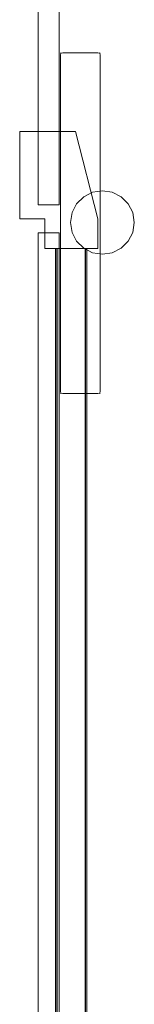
# Model space of a CAD drawing. Extents: x 0 to 915, y -916 to 0.
# Tile 12 of 13: x 882 to 915, y -634 to -352. Entities that reach past the tile are written whole.
import ezdxf

# ---------------------------------------------------------------- set-up
doc = ezdxf.new("R2010")
doc.units = 0
doc.header["$MEASUREMENT"] = 0
doc.layers.add('REA_CHROM', color=251, linetype='Continuous')
doc.layers.add('REA_SZKLO', color=252, linetype='Continuous')

msp = doc.modelspace()

# ---------------------------------------------------------------- linework, layer by layer
at = {"layer": 'REA_CHROM', "lineweight": 0}
for points, invisible_edges in [([(893.67, -362.42, 234.2), (893.96, -361.71, 234.2), (894.09, -361.84, 233.65), (893.96, -362.42, 233.53)], 13), ([(893.67, -362.42, 284.49), (893.96, -362.42, 285.16), (894.09, -361.84, 285.04), (893.96, -361.71, 284.49)], 15), ([(893.96, -361.71, 284.49), (893.96, -361.71, 234.2), (893.67, -362.42, 234.2), (893.67, -362.42, 284.49)], 15), ([(893.67, -362.42, 1683.38), (893.96, -361.71, 1683.38), (894.09, -361.84, 1682.83), (893.96, -362.42, 1682.71)], 13), ([(893.67, -362.42, 1733.67), (893.96, -362.42, 1734.34), (894.09, -361.84, 1734.22), (893.96, -361.71, 1733.67)], 15), ([(893.96, -361.71, 1733.67), (893.96, -361.71, 1683.38), (893.67, -362.42, 1683.38), (893.67, -362.42, 1733.67)], 15), ([(893.67, -458.42, 234.2), (893.67, -458.42, 284.49), (893.67, -362.42, 284.49), (893.67, -362.42, 234.2)], 15), ([(893.96, -362.42, 233.53), (893.96, -458.42, 233.53), (893.67, -458.42, 234.2), (893.67, -362.42, 234.2)], 15), ([(893.96, -458.42, 285.16), (893.96, -362.42, 285.16), (893.67, -362.42, 284.49), (893.67, -458.42, 284.49)], 15), ([(893.67, -458.42, 1683.38), (893.67, -458.42, 1733.67), (893.67, -362.42, 1733.67), (893.67, -362.42, 1683.38)], 15), ([(893.96, -362.42, 1682.71), (893.96, -458.42, 1682.71), (893.67, -458.42, 1683.38), (893.67, -362.42, 1683.38)], 15), ([(893.96, -458.42, 1734.34), (893.96, -362.42, 1734.34), (893.67, -362.42, 1733.67), (893.67, -458.42, 1733.67)], 15), ([(894.67, -361.42, 234.2), (894.67, -361.71, 233.53), (894.09, -361.84, 233.65), (893.96, -361.71, 234.2)], 15), ([(894.67, -361.42, 284.49), (893.96, -361.71, 284.49), (894.09, -361.84, 285.04), (894.67, -361.71, 285.16)], 13), ([(894.67, -361.42, 284.49), (894.67, -361.42, 234.2), (893.96, -361.71, 234.2), (893.96, -361.71, 284.49)], 11), ([(894.67, -361.42, 1683.38), (894.67, -361.71, 1682.71), (894.09, -361.84, 1682.83), (893.96, -361.71, 1683.38)], 15), ([(894.67, -361.42, 1733.67), (893.96, -361.71, 1733.67), (894.09, -361.84, 1734.22), (894.67, -361.71, 1734.34)], 13), ([(894.67, -361.42, 1733.67), (894.67, -361.42, 1683.38), (893.96, -361.71, 1683.38), (893.96, -361.71, 1733.67)], 11), ([(894.67, -362.42, 233.25), (893.96, -362.42, 233.53), (894.09, -361.84, 233.65), (894.67, -361.71, 233.53)], 9), ([(894.67, -362.42, 285.44), (894.67, -361.71, 285.16), (894.09, -361.84, 285.04), (893.96, -362.42, 285.16)], 9), ([(894.67, -362.42, 1682.43), (893.96, -362.42, 1682.71), (894.09, -361.84, 1682.83), (894.67, -361.71, 1682.71)], 9), ([(894.67, -362.42, 1734.62), (894.67, -361.71, 1734.34), (894.09, -361.84, 1734.22), (893.96, -362.42, 1734.34)], 9), ([(894.67, -362.42, 233.25), (894.67, -458.42, 233.25), (893.96, -458.42, 233.53), (893.96, -362.42, 233.53)], 11), ([(894.67, -458.42, 285.44), (894.67, -362.42, 285.44), (893.96, -362.42, 285.16), (893.96, -458.42, 285.16)], 11), ([(894.67, -362.42, 1682.43), (894.67, -458.42, 1682.43), (893.96, -458.42, 1682.71), (893.96, -362.42, 1682.71)], 11), ([(894.67, -458.42, 1734.62), (894.67, -362.42, 1734.62), (893.96, -362.42, 1734.34), (893.96, -458.42, 1734.34)], 11), ([(894.67, -361.42, 234.2), (894.67, -361.42, 284.49), (904.67, -361.42, 284.49), (904.67, -361.42, 234.2)], 15), ([(904.67, -361.71, 233.53), (894.67, -361.71, 233.53), (894.67, -361.42, 234.2), (904.67, -361.42, 234.2)], 15), ([(894.67, -361.71, 285.16), (904.67, -361.71, 285.16), (904.67, -361.42, 284.49), (894.67, -361.42, 284.49)], 15), ([(894.67, -361.42, 1683.38), (894.67, -361.42, 1733.67), (904.67, -361.42, 1733.67), (904.67, -361.42, 1683.38)], 15), ([(904.67, -361.71, 1682.71), (894.67, -361.71, 1682.71), (894.67, -361.42, 1683.38), (904.67, -361.42, 1683.38)], 15), ([(894.67, -361.71, 1734.34), (904.67, -361.71, 1734.34), (904.67, -361.42, 1733.67), (894.67, -361.42, 1733.67)], 15), ([(904.67, -362.42, 233.25), (894.67, -362.42, 233.25), (894.67, -361.71, 233.53), (904.67, -361.71, 233.53)], 11), ([(894.67, -362.42, 285.44), (904.67, -362.42, 285.44), (904.67, -361.71, 285.16), (894.67, -361.71, 285.16)], 11), ([(904.67, -362.42, 1682.43), (894.67, -362.42, 1682.43), (894.67, -361.71, 1682.71), (904.67, -361.71, 1682.71)], 11), ([(894.67, -362.42, 1734.62), (904.67, -362.42, 1734.62), (904.67, -361.71, 1734.34), (894.67, -361.71, 1734.34)], 11), ([(894.67, -362.42, 285.44), (894.67, -458.42, 285.44), (904.67, -458.42, 285.44), (904.67, -362.42, 285.44)], 15), ([(894.67, -458.42, 233.25), (894.67, -362.42, 233.25), (904.67, -362.42, 233.25), (904.67, -458.42, 233.25)], 15), ([(894.67, -362.42, 1734.62), (894.67, -458.42, 1734.62), (904.67, -458.42, 1734.62), (904.67, -362.42, 1734.62)], 15), ([(894.67, -458.42, 1682.43), (894.67, -362.42, 1682.43), (904.67, -362.42, 1682.43), (904.67, -458.42, 1682.43)], 15), ([(904.67, -361.42, 234.2), (905.37, -361.71, 234.2), (905.24, -361.84, 233.65), (904.67, -361.71, 233.53)], 13), ([(904.67, -361.42, 284.49), (904.67, -361.71, 285.16), (905.24, -361.84, 285.04), (905.37, -361.71, 284.49)], 15), ([(905.37, -361.71, 284.49), (905.37, -361.71, 234.2), (904.67, -361.42, 234.2), (904.67, -361.42, 284.49)], 15), ([(904.67, -361.42, 1683.38), (905.37, -361.71, 1683.38), (905.24, -361.84, 1682.83), (904.67, -361.71, 1682.71)], 13), ([(904.67, -361.42, 1733.67), (904.67, -361.71, 1734.34), (905.24, -361.84, 1734.22), (905.37, -361.71, 1733.67)], 15), ([(905.37, -361.71, 1733.67), (905.37, -361.71, 1683.38), (904.67, -361.42, 1683.38), (904.67, -361.42, 1733.67)], 15), ([(904.67, -362.42, 233.25), (904.67, -361.71, 233.53), (905.24, -361.84, 233.65), (905.37, -362.42, 233.53)], 9), ([(904.67, -362.42, 285.44), (905.37, -362.42, 285.16), (905.24, -361.84, 285.04), (904.67, -361.71, 285.16)], 9), ([(904.67, -362.42, 1682.43), (904.67, -361.71, 1682.71), (905.24, -361.84, 1682.83), (905.37, -362.42, 1682.71)], 9), ([(904.67, -362.42, 1734.62), (905.37, -362.42, 1734.34), (905.24, -361.84, 1734.22), (904.67, -361.71, 1734.34)], 9), ([(904.67, -458.42, 233.25), (904.67, -362.42, 233.25), (905.37, -362.42, 233.53), (905.37, -458.42, 233.53)], 11), ([(904.67, -362.42, 285.44), (904.67, -458.42, 285.44), (905.37, -458.42, 285.16), (905.37, -362.42, 285.16)], 11), ([(904.67, -458.42, 1682.43), (904.67, -362.42, 1682.43), (905.37, -362.42, 1682.71), (905.37, -458.42, 1682.71)], 11), ([(904.67, -362.42, 1734.62), (904.67, -458.42, 1734.62), (905.37, -458.42, 1734.34), (905.37, -362.42, 1734.34)], 11), ([(905.67, -362.42, 234.2), (905.37, -362.42, 233.53), (905.24, -361.84, 233.65), (905.37, -361.71, 234.2)], 15), ([(905.67, -362.42, 284.49), (905.37, -361.71, 284.49), (905.24, -361.84, 285.04), (905.37, -362.42, 285.16)], 13), ([(905.67, -362.42, 1683.38), (905.37, -362.42, 1682.71), (905.24, -361.84, 1682.83), (905.37, -361.71, 1683.38)], 15), ([(905.67, -362.42, 1733.67), (905.37, -361.71, 1733.67), (905.24, -361.84, 1734.22), (905.37, -362.42, 1734.34)], 13), ([(905.67, -362.42, 284.49), (905.67, -362.42, 234.2), (905.37, -361.71, 234.2), (905.37, -361.71, 284.49)], 11), ([(905.67, -362.42, 1733.67), (905.67, -362.42, 1683.38), (905.37, -361.71, 1683.38), (905.37, -361.71, 1733.67)], 11), ([(905.37, -458.42, 233.53), (905.37, -362.42, 233.53), (905.67, -362.42, 234.2), (905.67, -458.42, 234.2)], 15), ([(905.37, -362.42, 285.16), (905.37, -458.42, 285.16), (905.67, -458.42, 284.49), (905.67, -362.42, 284.49)], 15), ([(905.37, -458.42, 1682.71), (905.37, -362.42, 1682.71), (905.67, -362.42, 1683.38), (905.67, -458.42, 1683.38)], 15), ([(905.37, -362.42, 1734.34), (905.37, -458.42, 1734.34), (905.67, -458.42, 1733.67), (905.67, -362.42, 1733.67)], 15), ([(905.67, -362.42, 234.2), (905.67, -362.42, 284.49), (905.67, -458.42, 284.49), (905.67, -458.42, 234.2)], 15), ([(905.67, -362.42, 1683.38), (905.67, -362.42, 1733.67), (905.67, -458.42, 1733.67), (905.67, -458.42, 1683.38)], 15), ([(882.35, -384.16, 0.95), (898.31, -384.16, 0.95), (889.56, -409.12, 0.95), (882.35, -409.12, 0.95)], 3), ([(882.35, -384.16, 0.95), (882.35, -409.12, 0.95), (882.35, -409.12, 12.34), (882.35, -384.16, 12.34)], 11), ([(889.56, -409.12, 12.34), (898.31, -384.16, 12.34), (882.35, -384.16, 12.34), (882.35, -409.12, 12.34)], 15), ([(889.56, -409.12, 0.95), (898.31, -384.16, 0.95), (904.62, -409.12, 0.95), (889.56, -409.12, 0.95)], 13), ([(898.31, -384.16, 12.34), (889.56, -409.12, 12.34), (904.62, -409.12, 12.34), (898.31, -384.16, 12.34)], 15), ([(904.62, -409.12, 0.95), (898.31, -384.16, 0.95), (898.31, -384.16, 12.34), (904.62, -409.12, 12.34)], 11), ([(898.61, -404.87, 285.44), (903.16, -401.56, 285.44), (900.62, -402.85, 285.44), (898.61, -404.87, 285.44)], 15), ([(898.61, -404.87, 285.44), (908.78, -401.56, 285.44), (903.16, -401.56, 285.44), (898.61, -404.87, 285.44)], 15), ([(898.61, -404.87, 285.44), (908.78, -418.87, 285.44), (908.78, -401.56, 285.44), (898.61, -404.87, 285.44)], 15), ([(898.61, -404.87, 1734.62), (903.16, -401.56, 1734.62), (900.62, -402.85, 1734.62), (898.61, -404.87, 1734.62)], 15), ([(898.61, -404.87, 1734.62), (908.78, -401.56, 1734.62), (903.16, -401.56, 1734.62), (898.61, -404.87, 1734.62)], 15), ([(898.61, -404.87, 1734.62), (908.78, -418.87, 1734.62), (908.78, -401.56, 1734.62), (898.61, -404.87, 1734.62)], 15), ([(905.97, -401.12, 233.25), (900.62, -402.85, 233.25), (903.16, -401.56, 233.25), (905.97, -401.12, 233.25)], 15), ([(911.32, -402.85, 233.25), (900.62, -402.85, 233.25), (905.97, -401.12, 233.25), (911.32, -402.85, 233.25)], 15), ([(905.97, -401.12, 1682.43), (900.62, -402.85, 1682.43), (903.16, -401.56, 1682.43), (905.97, -401.12, 1682.43)], 15), ([(911.32, -402.85, 1682.43), (900.62, -402.85, 1682.43), (905.97, -401.12, 1682.43), (911.32, -402.85, 1682.43)], 15), ([(900.62, -402.85, 233.25), (900.62, -402.85, 285.44), (903.16, -401.56, 285.44), (903.16, -401.56, 233.25)], 5), ([(900.62, -402.85, 1682.43), (900.62, -402.85, 1734.62), (903.16, -401.56, 1734.62), (903.16, -401.56, 1682.43)], 5), ([(903.16, -401.56, 233.25), (903.16, -401.56, 285.44), (905.97, -401.12, 285.44), (905.97, -401.12, 233.25)], 5), ([(903.16, -401.56, 285.44), (908.78, -401.56, 285.44), (905.97, -401.12, 285.44), (903.16, -401.56, 285.44)], 15), ([(903.16, -401.56, 1682.43), (903.16, -401.56, 1734.62), (905.97, -401.12, 1734.62), (905.97, -401.12, 1682.43)], 5), ([(903.16, -401.56, 1734.62), (908.78, -401.56, 1734.62), (905.97, -401.12, 1734.62), (903.16, -401.56, 1734.62)], 15), ([(905.97, -401.12, 233.25), (905.97, -401.12, 285.44), (908.78, -401.56, 285.44), (908.78, -401.56, 233.25)], 5), ([(911.32, -402.85, 233.25), (905.97, -401.12, 233.25), (908.78, -401.56, 233.25), (911.32, -402.85, 233.25)], 15), ([(905.97, -401.12, 1682.43), (905.97, -401.12, 1734.62), (908.78, -401.56, 1734.62), (908.78, -401.56, 1682.43)], 5), ([(911.32, -402.85, 1682.43), (905.97, -401.12, 1682.43), (908.78, -401.56, 1682.43), (911.32, -402.85, 1682.43)], 15), ([(908.78, -401.56, 233.25), (908.78, -401.56, 285.44), (911.32, -402.85, 285.44), (911.32, -402.85, 233.25)], 5), ([(908.78, -401.56, 285.44), (913.33, -404.87, 285.44), (911.32, -402.85, 285.44), (908.78, -401.56, 285.44)], 15), ([(908.78, -401.56, 285.44), (915.07, -410.22, 285.44), (913.33, -404.87, 285.44), (908.78, -401.56, 285.44)], 15), ([(908.78, -401.56, 285.44), (908.78, -418.87, 285.44), (915.07, -410.22, 285.44), (908.78, -401.56, 285.44)], 15), ([(908.78, -401.56, 1682.43), (908.78, -401.56, 1734.62), (911.32, -402.85, 1734.62), (911.32, -402.85, 1682.43)], 5), ([(908.78, -401.56, 1734.62), (913.33, -404.87, 1734.62), (911.32, -402.85, 1734.62), (908.78, -401.56, 1734.62)], 15), ([(908.78, -401.56, 1734.62), (915.07, -410.22, 1734.62), (913.33, -404.87, 1734.62), (908.78, -401.56, 1734.62)], 15), ([(908.78, -401.56, 1734.62), (908.78, -418.87, 1734.62), (915.07, -410.22, 1734.62), (908.78, -401.56, 1734.62)], 15), ([(896.87, -410.22, 285.44), (898.61, -404.87, 285.44), (897.31, -407.4, 285.44), (896.87, -410.22, 285.44)], 15), ([(898.61, -415.56, 285.44), (898.61, -404.87, 285.44), (896.87, -410.22, 285.44), (898.61, -415.56, 285.44)], 15), ([(896.87, -410.22, 1734.62), (898.61, -404.87, 1734.62), (897.31, -407.4, 1734.62), (896.87, -410.22, 1734.62)], 15), ([(898.61, -415.56, 1734.62), (898.61, -404.87, 1734.62), (896.87, -410.22, 1734.62), (898.61, -415.56, 1734.62)], 15), ([(900.62, -402.85, 233.25), (897.31, -407.4, 233.25), (898.61, -404.87, 233.25), (900.62, -402.85, 233.25)], 15), ([(900.62, -402.85, 233.25), (897.31, -413.03, 233.25), (897.31, -407.4, 233.25), (900.62, -402.85, 233.25)], 15), ([(911.32, -402.85, 233.25), (897.31, -413.03, 233.25), (900.62, -402.85, 233.25), (911.32, -402.85, 233.25)], 15), ([(897.31, -413.03, 233.25), (911.32, -402.85, 233.25), (905.97, -419.31, 233.25), (897.31, -413.03, 233.25)], 15), ([(900.62, -402.85, 1682.43), (897.31, -407.4, 1682.43), (898.61, -404.87, 1682.43), (900.62, -402.85, 1682.43)], 15), ([(900.62, -402.85, 1682.43), (897.31, -413.03, 1682.43), (897.31, -407.4, 1682.43), (900.62, -402.85, 1682.43)], 15), ([(911.32, -402.85, 1682.43), (897.31, -413.03, 1682.43), (900.62, -402.85, 1682.43), (911.32, -402.85, 1682.43)], 15), ([(897.31, -413.03, 1682.43), (911.32, -402.85, 1682.43), (905.97, -419.31, 1682.43), (897.31, -413.03, 1682.43)], 15), ([(897.31, -407.4, 233.25), (897.31, -407.4, 285.44), (898.61, -404.87, 285.44), (898.61, -404.87, 233.25)], 1), ([(897.31, -407.4, 1682.43), (897.31, -407.4, 1734.62), (898.61, -404.87, 1734.62), (898.61, -404.87, 1682.43)], 1), ([(898.61, -404.87, 233.25), (898.61, -404.87, 285.44), (900.62, -402.85, 285.44), (900.62, -402.85, 233.25)], 5), ([(898.61, -404.87, 1682.43), (898.61, -404.87, 1734.62), (900.62, -402.85, 1734.62), (900.62, -402.85, 1682.43)], 5), ([(908.78, -418.87, 285.44), (898.61, -404.87, 285.44), (898.61, -415.56, 285.44), (908.78, -418.87, 285.44)], 15), ([(908.78, -418.87, 1734.62), (898.61, -404.87, 1734.62), (898.61, -415.56, 1734.62), (908.78, -418.87, 1734.62)], 15), ([(905.97, -419.31, 233.25), (911.32, -402.85, 233.25), (914.62, -413.03, 233.25), (905.97, -419.31, 233.25)], 15), ([(905.97, -419.31, 1682.43), (911.32, -402.85, 1682.43), (914.62, -413.03, 1682.43), (905.97, -419.31, 1682.43)], 15), ([(911.32, -402.85, 233.25), (911.32, -402.85, 285.44), (913.33, -404.87, 285.44), (913.33, -404.87, 233.25)], 1), ([(914.62, -407.4, 233.25), (911.32, -402.85, 233.25), (913.33, -404.87, 233.25), (914.62, -407.4, 233.25)], 15), ([(914.62, -413.03, 233.25), (911.32, -402.85, 233.25), (914.62, -407.4, 233.25), (914.62, -413.03, 233.25)], 15), ([(911.32, -402.85, 1682.43), (911.32, -402.85, 1734.62), (913.33, -404.87, 1734.62), (913.33, -404.87, 1682.43)], 1), ([(914.62, -407.4, 1682.43), (911.32, -402.85, 1682.43), (913.33, -404.87, 1682.43), (914.62, -407.4, 1682.43)], 15), ([(914.62, -413.03, 1682.43), (911.32, -402.85, 1682.43), (914.62, -407.4, 1682.43), (914.62, -413.03, 1682.43)], 15), ([(913.33, -404.87, 233.25), (913.33, -404.87, 285.44), (914.62, -407.4, 285.44), (914.62, -407.4, 233.25)], 5), ([(913.33, -404.87, 285.44), (915.07, -410.22, 285.44), (914.62, -407.4, 285.44), (913.33, -404.87, 285.44)], 15), ([(913.33, -404.87, 1682.43), (913.33, -404.87, 1734.62), (914.62, -407.4, 1734.62), (914.62, -407.4, 1682.43)], 5), ([(913.33, -404.87, 1734.62), (915.07, -410.22, 1734.62), (914.62, -407.4, 1734.62), (913.33, -404.87, 1734.62)], 15), ([(896.87, -410.22, 233.25), (896.87, -410.22, 285.44), (897.31, -407.4, 285.44), (897.31, -407.4, 233.25)], 5), ([(897.31, -407.4, 233.25), (897.31, -413.03, 233.25), (896.87, -410.22, 233.25), (897.31, -407.4, 233.25)], 15), ([(896.87, -410.22, 1682.43), (896.87, -410.22, 1734.62), (897.31, -407.4, 1734.62), (897.31, -407.4, 1682.43)], 5), ([(897.31, -407.4, 1682.43), (897.31, -413.03, 1682.43), (896.87, -410.22, 1682.43), (897.31, -407.4, 1682.43)], 15), ([(914.62, -407.4, 233.25), (914.62, -407.4, 285.44), (915.07, -410.22, 285.44), (915.07, -410.22, 233.25)], 5), ([(914.62, -413.03, 233.25), (914.62, -407.4, 233.25), (915.07, -410.22, 233.25), (914.62, -413.03, 233.25)], 15), ([(914.62, -407.4, 1682.43), (914.62, -407.4, 1734.62), (915.07, -410.22, 1734.62), (915.07, -410.22, 1682.43)], 5), ([(914.62, -413.03, 1682.43), (914.62, -407.4, 1682.43), (915.07, -410.22, 1682.43), (914.62, -413.03, 1682.43)], 15), ([(889.56, -409.12, 0.95), (889.56, -409.12, 12.34), (882.35, -409.12, 12.34), (882.35, -409.12, 0.95)], 9), ([(889.56, -417.62, 0.95), (889.56, -417.62, 12.34), (889.56, -409.12, 12.34), (889.56, -409.12, 0.95)], 1), ([(889.56, -417.62, 12.34), (904.62, -417.62, 12.34), (904.62, -409.12, 12.34), (889.56, -409.12, 12.34)], 13), ([(904.62, -409.12, 0.95), (904.62, -417.62, 0.95), (889.56, -417.62, 0.95), (889.56, -409.12, 0.95)], 14), ([(898.61, -415.56, 285.44), (896.87, -410.22, 285.44), (897.31, -413.03, 285.44), (898.61, -415.56, 285.44)], 9), ([(897.31, -413.03, 233.25), (897.31, -413.03, 285.44), (896.87, -410.22, 285.44), (896.87, -410.22, 233.25)], 7), ([(898.61, -415.56, 1734.62), (896.87, -410.22, 1734.62), (897.31, -413.03, 1734.62), (898.61, -415.56, 1734.62)], 9), ([(897.31, -413.03, 1682.43), (897.31, -413.03, 1734.62), (896.87, -410.22, 1734.62), (896.87, -410.22, 1682.43)], 7), ([(904.62, -409.12, 0.95), (904.62, -409.12, 12.34), (904.62, -417.62, 12.34), (904.62, -417.62, 0.95)], 15), ([(915.07, -410.22, 285.44), (908.78, -418.87, 285.44), (913.33, -415.56, 285.44), (915.07, -410.22, 285.44)], 15), ([(915.07, -410.22, 1734.62), (908.78, -418.87, 1734.62), (913.33, -415.56, 1734.62), (915.07, -410.22, 1734.62)], 15), ([(915.07, -410.22, 285.44), (913.33, -415.56, 285.44), (914.62, -413.03, 285.44), (915.07, -410.22, 285.44)], 15), ([(915.07, -410.22, 1734.62), (913.33, -415.56, 1734.62), (914.62, -413.03, 1734.62), (915.07, -410.22, 1734.62)], 15), ([(915.07, -410.22, 233.25), (915.07, -410.22, 285.44), (914.62, -413.03, 285.44), (914.62, -413.03, 233.25)], 5), ([(915.07, -410.22, 1682.43), (915.07, -410.22, 1734.62), (914.62, -413.03, 1734.62), (914.62, -413.03, 1682.43)], 5), ([(898.61, -415.56, 233.25), (898.61, -415.56, 285.44), (897.31, -413.03, 285.44), (897.31, -413.03, 233.25)], 7), ([(897.31, -413.03, 233.25), (900.62, -417.58, 233.25), (898.61, -415.56, 233.25), (897.31, -413.03, 233.25)], 15), ([(897.31, -413.03, 233.25), (905.97, -419.31, 233.25), (900.62, -417.58, 233.25), (897.31, -413.03, 233.25)], 15), ([(898.61, -415.56, 1682.43), (898.61, -415.56, 1734.62), (897.31, -413.03, 1734.62), (897.31, -413.03, 1682.43)], 7), ([(897.31, -413.03, 1682.43), (900.62, -417.58, 1682.43), (898.61, -415.56, 1682.43), (897.31, -413.03, 1682.43)], 15), ([(897.31, -413.03, 1682.43), (905.97, -419.31, 1682.43), (900.62, -417.58, 1682.43), (897.31, -413.03, 1682.43)], 15), ([(905.97, -419.31, 233.25), (914.62, -413.03, 233.25), (911.32, -417.58, 233.25), (905.97, -419.31, 233.25)], 15), ([(905.97, -419.31, 1682.43), (914.62, -413.03, 1682.43), (911.32, -417.58, 1682.43), (905.97, -419.31, 1682.43)], 15), ([(911.32, -417.58, 233.25), (914.62, -413.03, 233.25), (913.33, -415.56, 233.25), (911.32, -417.58, 233.25)], 15), ([(911.32, -417.58, 1682.43), (914.62, -413.03, 1682.43), (913.33, -415.56, 1682.43), (911.32, -417.58, 1682.43)], 15), ([(914.62, -413.03, 233.25), (914.62, -413.03, 285.44), (913.33, -415.56, 285.44), (913.33, -415.56, 233.25)], 1), ([(914.62, -413.03, 1682.43), (914.62, -413.03, 1734.62), (913.33, -415.56, 1734.62), (913.33, -415.56, 1682.43)], 1), ([(900.62, -417.58, 233.25), (900.62, -417.58, 285.44), (898.61, -415.56, 285.44), (898.61, -415.56, 233.25)], 5), ([(903.16, -418.87, 285.44), (898.61, -415.56, 285.44), (900.62, -417.58, 285.44), (903.16, -418.87, 285.44)], 15), ([(908.78, -418.87, 285.44), (898.61, -415.56, 285.44), (903.16, -418.87, 285.44), (908.78, -418.87, 285.44)], 15), ([(900.62, -417.58, 1682.43), (900.62, -417.58, 1734.62), (898.61, -415.56, 1734.62), (898.61, -415.56, 1682.43)], 5), ([(903.16, -418.87, 1734.62), (898.61, -415.56, 1734.62), (900.62, -417.58, 1734.62), (903.16, -418.87, 1734.62)], 15), ([(908.78, -418.87, 1734.62), (898.61, -415.56, 1734.62), (903.16, -418.87, 1734.62), (908.78, -418.87, 1734.62)], 15), ([(913.33, -415.56, 285.44), (908.78, -418.87, 285.44), (911.32, -417.58, 285.44), (913.33, -415.56, 285.44)], 15), ([(913.33, -415.56, 1734.62), (908.78, -418.87, 1734.62), (911.32, -417.58, 1734.62), (913.33, -415.56, 1734.62)], 15), ([(913.33, -415.56, 233.25), (913.33, -415.56, 285.44), (911.32, -417.58, 285.44), (911.32, -417.58, 233.25)], 5), ([(913.33, -415.56, 1682.43), (913.33, -415.56, 1734.62), (911.32, -417.58, 1734.62), (911.32, -417.58, 1682.43)], 5), ([(892.55, -883.17, 5.69), (892.58, -883.17, 5.97), (892.58, -417.62, 5.97), (892.55, -417.62, 5.69)], 10), ([(892.55, -417.62, 1.71), (892.55, -417.62, 5.69), (892.58, -417.62, 5.97), (892.55, -417.62, 1.71)], 14), ([(892.55, -417.62, 1.71), (892.58, -417.62, 5.97), (892.67, -417.62, 6.24), (892.55, -417.62, 1.71)], 13), ([(892.67, -417.62, 6.24), (892.81, -417.62, 6.48), (892.55, -417.62, 1.71), (892.67, -417.62, 6.24)], 14), ([(892.99, -417.62, 6.7), (893.05, -417.62, 1.71), (892.55, -417.62, 1.71), (892.99, -417.62, 6.7)], 13), ([(892.81, -417.62, 6.48), (892.99, -417.62, 6.7), (892.55, -417.62, 1.71), (892.81, -417.62, 6.48)], 14), ([(892.55, -883.17, 1.71), (892.55, -883.17, 5.69), (892.55, -417.62, 5.69), (892.55, -417.62, 1.71)], 6), ([(893.05, -417.62, 1.71), (893.05, -883.17, 1.71), (892.55, -883.17, 1.71), (892.55, -417.62, 1.71)], 15), ([(892.58, -883.17, 5.97), (892.67, -883.17, 6.24), (892.67, -417.62, 6.24), (892.58, -417.62, 5.97)], 14), ([(892.67, -883.17, 6.24), (892.81, -883.17, 6.48), (892.81, -417.62, 6.48), (892.67, -417.62, 6.24)], 15), ([(892.81, -883.17, 6.48), (892.99, -883.17, 6.7), (892.99, -417.62, 6.7), (892.81, -417.62, 6.48)], 15), ([(892.99, -417.62, 6.7), (893.22, -417.62, 6.88), (893.05, -417.62, 1.71), (892.99, -417.62, 6.7)], 14), ([(892.99, -883.17, 6.7), (893.22, -883.17, 6.88), (893.22, -417.62, 6.88), (892.99, -417.62, 6.7)], 6), ([(893.05, -417.62, 0.95), (894.05, -417.62, 7.12), (900.05, -417.62, 7.12), (901.05, -417.62, 0.95)], 5), ([(893.48, -417.62, 7.01), (893.05, -417.62, 0.95), (893.22, -417.62, 6.88), (893.48, -417.62, 7.01)], 11), ([(894.05, -417.62, 7.12), (893.05, -417.62, 0.95), (893.48, -417.62, 7.01), (894.05, -417.62, 7.12)], 15), ([(893.22, -417.62, 6.88), (893.05, -417.62, 0.95), (893.05, -417.62, 1.71), (893.22, -417.62, 6.88)], 13), ([(901.05, -417.62, 0.95), (901.05, -883.17, 0.95), (893.05, -883.17, 0.95), (893.05, -417.62, 0.95)], 12), ([(893.05, -883.17, 0.95), (893.05, -883.17, 1.71), (893.05, -417.62, 1.71), (893.05, -417.62, 0.95)], 13), ([(893.22, -883.17, 6.88), (893.48, -883.17, 7.01), (893.48, -417.62, 7.01), (893.22, -417.62, 6.88)], 14), ([(894.05, -417.62, 7.12), (893.48, -417.62, 7.01), (893.76, -417.62, 7.09), (894.05, -417.62, 7.12)], 13), ([(893.48, -883.17, 7.01), (893.76, -883.17, 7.09), (893.76, -417.62, 7.09), (893.48, -417.62, 7.01)], 14), ([(893.76, -883.17, 7.09), (894.05, -883.17, 7.12), (894.05, -417.62, 7.12), (893.76, -417.62, 7.09)], 10), ([(894.05, -417.62, 7.12), (894.05, -883.17, 7.12), (900.05, -883.17, 7.12), (900.05, -417.62, 7.12)], 13), ([(901.05, -417.62, 1.71), (901.05, -417.62, 0.95), (900.05, -417.62, 7.12), (901.05, -417.62, 1.71)], 14), ([(901.05, -417.62, 1.71), (900.05, -417.62, 7.12), (900.89, -417.62, 6.88), (901.05, -417.62, 1.71)], 15), ([(900.89, -417.62, 6.88), (900.05, -417.62, 7.12), (900.35, -417.62, 7.09), (900.89, -417.62, 6.88)], 13), ([(900.05, -883.17, 7.12), (900.35, -883.17, 7.09), (900.35, -417.62, 7.09), (900.05, -417.62, 7.12)], 14), ([(900.89, -417.62, 6.88), (900.35, -417.62, 7.09), (900.63, -417.62, 7.01), (900.89, -417.62, 6.88)], 9), ([(900.35, -883.17, 7.09), (900.63, -883.17, 7.01), (900.63, -417.62, 7.01), (900.35, -417.62, 7.09)], 15), ([(903.16, -418.87, 233.25), (903.16, -418.87, 285.44), (900.62, -417.58, 285.44), (900.62, -417.58, 233.25)], 1), ([(900.62, -417.58, 233.25), (905.97, -419.31, 233.25), (903.16, -418.87, 233.25), (900.62, -417.58, 233.25)], 15), ([(903.16, -418.87, 1682.43), (903.16, -418.87, 1734.62), (900.62, -417.58, 1734.62), (900.62, -417.58, 1682.43)], 1), ([(900.62, -417.58, 1682.43), (905.97, -419.31, 1682.43), (903.16, -418.87, 1682.43), (900.62, -417.58, 1682.43)], 15), ([(900.63, -883.17, 7.01), (900.89, -883.17, 6.88), (900.89, -417.62, 6.88), (900.63, -417.62, 7.01)], 14), ([(900.89, -417.62, 6.88), (901.11, -417.62, 6.7), (901.05, -417.62, 1.71), (900.89, -417.62, 6.88)], 14), ([(900.89, -883.17, 6.88), (901.11, -883.17, 6.7), (901.11, -417.62, 6.7), (900.89, -417.62, 6.88)], 15), ([(901.11, -417.62, 6.7), (901.3, -417.62, 6.48), (901.05, -417.62, 1.71), (901.11, -417.62, 6.7)], 14), ([(901.3, -417.62, 6.48), (901.44, -417.62, 6.24), (901.05, -417.62, 1.71), (901.3, -417.62, 6.48)], 14), ([(901.44, -417.62, 6.24), (901.52, -417.62, 5.97), (901.05, -417.62, 1.71), (901.44, -417.62, 6.24)], 14), ([(901.55, -417.62, 1.71), (901.05, -417.62, 1.71), (901.55, -417.62, 5.69), (901.55, -417.62, 1.71)], 10), ([(901.52, -417.62, 5.97), (901.55, -417.62, 5.69), (901.05, -417.62, 1.71), (901.52, -417.62, 5.97)], 14), ([(901.55, -417.62, 1.71), (901.55, -883.17, 1.71), (901.05, -883.17, 1.71), (901.05, -417.62, 1.71)], 8), ([(901.05, -883.17, 1.71), (901.05, -883.17, 0.95), (901.05, -417.62, 0.95), (901.05, -417.62, 1.71)], 15), ([(901.11, -883.17, 6.7), (901.3, -883.17, 6.48), (901.3, -417.62, 6.48), (901.11, -417.62, 6.7)], 7), ([(901.3, -883.17, 6.48), (901.44, -883.17, 6.24), (901.44, -417.62, 6.24), (901.3, -417.62, 6.48)], 15), ([(901.44, -883.17, 6.24), (901.52, -883.17, 5.97), (901.52, -417.62, 5.97), (901.44, -417.62, 6.24)], 14), ([(901.52, -883.17, 5.97), (901.55, -883.17, 5.69), (901.55, -417.62, 5.69), (901.52, -417.62, 5.97)], 15), ([(901.55, -883.17, 5.69), (901.55, -883.17, 1.71), (901.55, -417.62, 1.71), (901.55, -417.62, 5.69)], 14), ([(905.97, -419.31, 233.25), (905.97, -419.31, 285.44), (903.16, -418.87, 285.44), (903.16, -418.87, 233.25)], 5), ([(908.78, -418.87, 285.44), (903.16, -418.87, 285.44), (905.97, -419.31, 285.44), (908.78, -418.87, 285.44)], 15), ([(905.97, -419.31, 1682.43), (905.97, -419.31, 1734.62), (903.16, -418.87, 1734.62), (903.16, -418.87, 1682.43)], 5), ([(908.78, -418.87, 1734.62), (903.16, -418.87, 1734.62), (905.97, -419.31, 1734.62), (908.78, -418.87, 1734.62)], 15), ([(905.97, -419.31, 233.25), (911.32, -417.58, 233.25), (908.78, -418.87, 233.25), (905.97, -419.31, 233.25)], 15), ([(905.97, -419.31, 1682.43), (911.32, -417.58, 1682.43), (908.78, -418.87, 1682.43), (905.97, -419.31, 1682.43)], 15), ([(908.78, -418.87, 233.25), (908.78, -418.87, 285.44), (905.97, -419.31, 285.44), (905.97, -419.31, 233.25)], 5), ([(908.78, -418.87, 1682.43), (908.78, -418.87, 1734.62), (905.97, -419.31, 1734.62), (905.97, -419.31, 1682.43)], 5), ([(911.32, -417.58, 233.25), (911.32, -417.58, 285.44), (908.78, -418.87, 285.44), (908.78, -418.87, 233.25)], 5), ([(911.32, -417.58, 1682.43), (911.32, -417.58, 1734.62), (908.78, -418.87, 1734.62), (908.78, -418.87, 1682.43)], 5), ([(893.67, -458.42, 234.2), (893.96, -458.42, 233.53), (894.09, -458.99, 233.65), (893.96, -459.12, 234.2)], 15), ([(893.67, -458.42, 284.49), (893.96, -459.12, 284.49), (894.09, -458.99, 285.04), (893.96, -458.42, 285.16)], 13), ([(893.67, -458.42, 284.49), (893.67, -458.42, 234.2), (893.96, -459.12, 234.2), (893.96, -459.12, 284.49)], 11), ([(893.67, -458.42, 1683.38), (893.96, -458.42, 1682.71), (894.09, -458.99, 1682.83), (893.96, -459.12, 1683.38)], 15), ([(893.67, -458.42, 1733.67), (893.96, -459.12, 1733.67), (894.09, -458.99, 1734.22), (893.96, -458.42, 1734.34)], 13), ([(893.67, -458.42, 1733.67), (893.67, -458.42, 1683.38), (893.96, -459.12, 1683.38), (893.96, -459.12, 1733.67)], 11), ([(894.67, -458.42, 233.25), (894.67, -459.12, 233.53), (894.09, -458.99, 233.65), (893.96, -458.42, 233.53)], 9), ([(894.67, -458.42, 285.44), (893.96, -458.42, 285.16), (894.09, -458.99, 285.04), (894.67, -459.12, 285.16)], 9), ([(894.67, -458.42, 1682.43), (894.67, -459.12, 1682.71), (894.09, -458.99, 1682.83), (893.96, -458.42, 1682.71)], 9), ([(894.67, -458.42, 1734.62), (893.96, -458.42, 1734.34), (894.09, -458.99, 1734.22), (894.67, -459.12, 1734.34)], 9), ([(894.67, -458.42, 233.25), (904.67, -458.42, 233.25), (904.67, -459.12, 233.53), (894.67, -459.12, 233.53)], 11), ([(904.67, -458.42, 285.44), (894.67, -458.42, 285.44), (894.67, -459.12, 285.16), (904.67, -459.12, 285.16)], 11), ([(894.67, -458.42, 1682.43), (904.67, -458.42, 1682.43), (904.67, -459.12, 1682.71), (894.67, -459.12, 1682.71)], 11), ([(904.67, -458.42, 1734.62), (894.67, -458.42, 1734.62), (894.67, -459.12, 1734.34), (904.67, -459.12, 1734.34)], 11), ([(904.67, -458.42, 233.25), (905.37, -458.42, 233.53), (905.24, -458.99, 233.65), (904.67, -459.12, 233.53)], 9), ([(904.67, -458.42, 285.44), (904.67, -459.12, 285.16), (905.24, -458.99, 285.04), (905.37, -458.42, 285.16)], 13), ([(904.67, -458.42, 1682.43), (905.37, -458.42, 1682.71), (905.24, -458.99, 1682.83), (904.67, -459.12, 1682.71)], 9), ([(904.67, -458.42, 1734.62), (904.67, -459.12, 1734.34), (905.24, -458.99, 1734.22), (905.37, -458.42, 1734.34)], 13), ([(905.67, -458.42, 234.2), (905.37, -459.12, 234.2), (905.24, -458.99, 233.65), (905.37, -458.42, 233.53)], 13), ([(905.67, -458.42, 284.49), (905.37, -458.42, 285.16), (905.24, -458.99, 285.04), (905.37, -459.12, 284.49)], 9), ([(905.67, -458.42, 1683.38), (905.37, -459.12, 1683.38), (905.24, -458.99, 1682.83), (905.37, -458.42, 1682.71)], 13), ([(905.67, -458.42, 1733.67), (905.37, -458.42, 1734.34), (905.24, -458.99, 1734.22), (905.37, -459.12, 1733.67)], 9), ([(905.67, -458.42, 234.2), (905.67, -458.42, 284.49), (905.37, -459.12, 284.49), (905.37, -459.12, 234.2)], 11), ([(905.67, -458.42, 1683.38), (905.67, -458.42, 1733.67), (905.37, -459.12, 1733.67), (905.37, -459.12, 1683.38)], 11), ([(894.67, -459.42, 234.2), (893.96, -459.12, 234.2), (894.09, -458.99, 233.65), (894.67, -459.12, 233.53)], 13), ([(894.67, -459.42, 284.49), (894.67, -459.12, 285.16), (894.09, -458.99, 285.04), (893.96, -459.12, 284.49)], 15), ([(894.67, -459.42, 1683.38), (893.96, -459.12, 1683.38), (894.09, -458.99, 1682.83), (894.67, -459.12, 1682.71)], 13), ([(894.67, -459.42, 1733.67), (894.67, -459.12, 1734.34), (894.09, -458.99, 1734.22), (893.96, -459.12, 1733.67)], 15), ([(893.96, -459.12, 284.49), (893.96, -459.12, 234.2), (894.67, -459.42, 234.2), (894.67, -459.42, 284.49)], 15), ([(893.96, -459.12, 1733.67), (893.96, -459.12, 1683.38), (894.67, -459.42, 1683.38), (894.67, -459.42, 1733.67)], 15), ([(894.67, -459.12, 233.53), (904.67, -459.12, 233.53), (904.67, -459.42, 234.2), (894.67, -459.42, 234.2)], 15), ([(904.67, -459.12, 285.16), (894.67, -459.12, 285.16), (894.67, -459.42, 284.49), (904.67, -459.42, 284.49)], 15), ([(894.67, -459.12, 1682.71), (904.67, -459.12, 1682.71), (904.67, -459.42, 1683.38), (894.67, -459.42, 1683.38)], 15), ([(904.67, -459.12, 1734.34), (894.67, -459.12, 1734.34), (894.67, -459.42, 1733.67), (904.67, -459.42, 1733.67)], 15), ([(904.67, -459.42, 234.2), (904.67, -459.42, 284.49), (894.67, -459.42, 284.49), (894.67, -459.42, 234.2)], 15), ([(904.67, -459.42, 1683.38), (904.67, -459.42, 1733.67), (894.67, -459.42, 1733.67), (894.67, -459.42, 1683.38)], 15), ([(904.67, -459.42, 234.2), (904.67, -459.12, 233.53), (905.24, -458.99, 233.65), (905.37, -459.12, 234.2)], 15), ([(904.67, -459.42, 284.49), (905.37, -459.12, 284.49), (905.24, -458.99, 285.04), (904.67, -459.12, 285.16)], 15), ([(904.67, -459.42, 1683.38), (904.67, -459.12, 1682.71), (905.24, -458.99, 1682.83), (905.37, -459.12, 1683.38)], 15), ([(904.67, -459.42, 1733.67), (905.37, -459.12, 1733.67), (905.24, -458.99, 1734.22), (904.67, -459.12, 1734.34)], 15), ([(905.37, -459.12, 234.2), (905.37, -459.12, 284.49), (904.67, -459.42, 284.49), (904.67, -459.42, 234.2)], 15), ([(905.37, -459.12, 1683.38), (905.37, -459.12, 1733.67), (904.67, -459.42, 1733.67), (904.67, -459.42, 1683.38)], 15)]:
    msp.add_3dface(points, dxfattribs=dict(at, invisible_edges=invisible_edges))
for points in [[(898.31, -384.16, 0.95), (882.35, -384.16, 0.95), (882.35, -384.16, 12.34), (898.31, -384.16, 12.34)], [(889.56, -417.62, 0.95), (904.62, -417.62, 0.95), (904.62, -417.62, 12.34), (889.56, -417.62, 12.34)]]:
    msp.add_3dface(points, dxfattribs=at)
at = {"layer": 'REA_SZKLO', "lineweight": 0}
for points, invisible_edges in [([(887.65, -405.17, 1898.76), (887.65, -7.53, 1898.76), (887.65, -7.53, 3.8), (887.65, -405.17, 3.8)], 10), ([(887.65, -405.17, 3.8), (887.65, -7.53, 3.8), (893.65, -7.53, 3.8), (893.65, -405.17, 3.8)], 15), ([(893.65, -7.53, 1898.76), (887.65, -7.53, 1898.76), (887.65, -405.17, 1898.76), (893.65, -405.17, 1898.76)], 15), ([(893.65, -7.53, 1898.76), (893.65, -405.17, 1898.76), (893.65, -405.17, 3.8), (893.65, -7.53, 3.8)], 8), ([(893.65, -405.17, 3.8), (893.65, -405.17, 1898.76), (887.65, -405.17, 1898.76), (887.65, -405.17, 3.8)], 1), ([(887.65, -413.17, 19.93), (887.65, -413.17, 1898.76), (893.65, -413.17, 1898.76), (893.65, -413.17, 19.93)], 2), ([(887.65, -883.17, 1898.76), (887.65, -413.17, 1898.76), (887.65, -413.17, 19.93), (887.65, -883.17, 19.93)], 11), ([(887.65, -883.17, 19.93), (887.65, -413.17, 19.93), (893.65, -413.17, 19.93), (893.65, -883.17, 19.93)], 15), ([(893.65, -413.17, 1898.76), (893.65, -883.17, 1898.76), (893.65, -883.17, 19.93), (893.65, -413.17, 19.93)], 9)]:
    msp.add_3dface(points, dxfattribs=dict(at, invisible_edges=invisible_edges))
msp.add_3dface([(893.65, -413.17, 1898.76), (887.65, -413.17, 1898.76), (887.65, -883.17, 1898.76), (893.65, -883.17, 1898.76)], dxfattribs=at)

doc.saveas('drawing.dxf')
